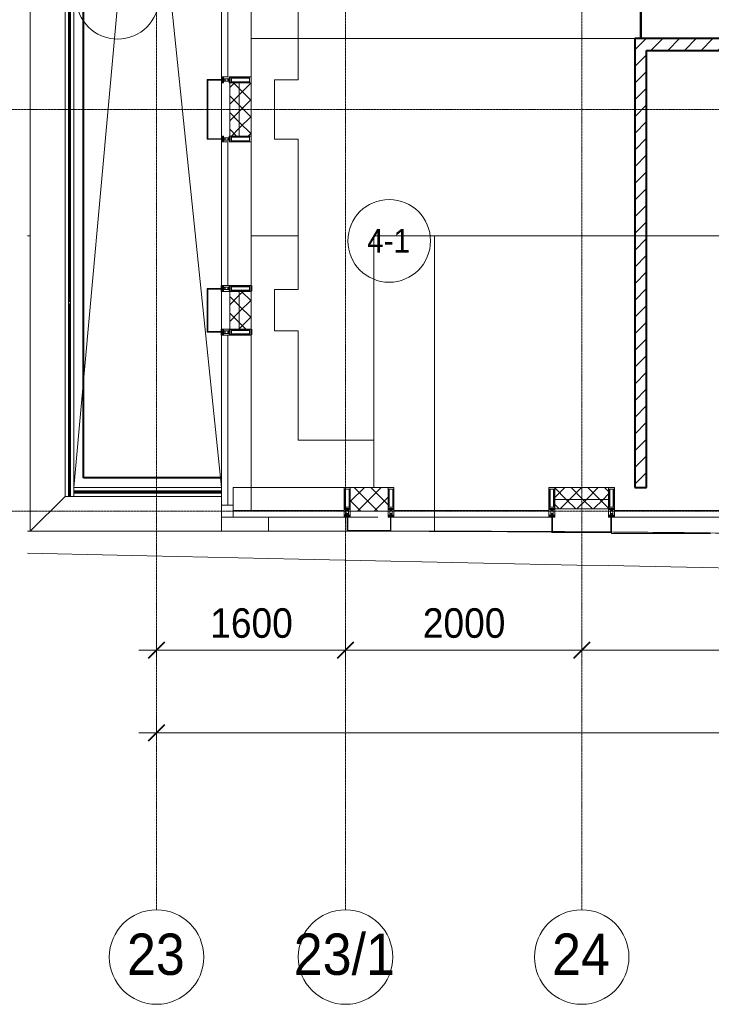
# Model space of a CAD drawing. Header units: millimetres. Extents: x 5617 to 137814, y 7718 to 189336.
# Tile 2 of 97: x 28097 to 33953, y 11226 to 19560. Entities that reach past the tile are written whole.
import ezdxf

# ---------------------------------------------------------------- set-up
doc = ezdxf.new("R2010")
doc.units = ezdxf.units.MM
for name, pattern in [('ADSK_Линия сетки', [25, 20, -2.5, 0, -2.5]), ('Линия сетки', [25, 20, -2.5, 0, -2.5]), ('Штрих_3_1_5_', [4.5, 3, -1.5]), ('Штриховая_ш3 п1_5', [4.5, 3, -1.5])]:
    doc.linetypes.add(name, pattern=pattern)
doc.layers.add('_Разделитель помещений_', color=4, linetype='Штриховая_ш3 п1_5', lineweight=40, true_color=0x00ffff)
for name, color, linetype, lineweight in [('Балясины', 7, 'Continuous', 30), ('Импосты витража', 7, 'Continuous', 18), ('Колонны', 7, 'Continuous', 18), ('Марки помещений', 7, 'Continuous', 20), ('Ограждение', 7, 'Continuous', 18), ('Оси', 7, 'Continuous', 9), ('Панели витража', 7, 'Continuous', 18), ('Перекрытия', 7, 'Continuous', 18), ('Поручни', 7, 'Continuous', 18), ('Размеры', 7, 'Continuous', 9), ('Размеры-100', 7, 'Continuous', 9), ('Стены', 7, 'Continuous', 18), ('Стены разрез', 7, 'Continuous', 40), ('Стены штриховка', 7, 'Continuous', 40), ('Форма', 7, 'Continuous', 18), ('Формообразующий элемент-перекрытие', 7, 'Continuous', 18), ('Элементы узлов', 7, 'Continuous', 18)]:
    doc.layers.add(name, color=color, linetype=linetype, lineweight=lineweight)
doc.styles.add('Arial', font='arial.ttf', dxfattribs={"width": 0.9, "height": 250})
doc.styles.add('Arial_1', font='arial.ttf', dxfattribs={"width": 0.9, "height": 350})
doc.styles.add('Arial_3', font='arial.ttf', dxfattribs={"width": 0.9, "height": 200})
doc.dimstyles.new('Основной_2_5_мм', dxfattribs={"dimscale": 304.8, "dimtxt": 255.06485, "dimasz": 0.463911, "dimexe": 0.492126, "dimexo": 0.492126, "dimgap": 0.098425, "dimtad": 1, "dimdec": 0, "dimdsep": 46, "dimtxsty": 'Arial', "dimblk1": 'OBLIQUE', "dimblk2": 'OBLIQUE', "dimsah": 1, "dimcen": 0.09, "dimdle": 0.492126, "dimazin": 2, "dimtfac": 1, "dimtdec": 4, "dimtix": 1, "dimtmove": 0, "dimatfit": 3, "dimfxl": 1, "dimtvp": 1, "dimtolj": 1, "dimtzin": 0, "dimlwd": 20, "dimlwe": 20, "dimarcsym": 2})
pattern_1 = [(45, (0, 0), (-70.71068, 70.71068), [])]
pattern_2 = [(45, (0, 0), (-70.71068, 70.71068), []), (135, (0, 0), (-70.71068, -70.71068), [])]

# ---------------------------------------------------------------- blocks, each defined once
blk = doc.blocks.new('135_SLK_K4_AR_rvt-1-МКСС_К4_L12_41_700_')
at = {"layer": 'Стены разрез', "lineweight": 9, "true_color": 0xaaaaaa}
h = blk.add_hatch(dxfattribs=at)
h.set_pattern_fill('FP_3', color=253, style=0, pattern_type=2)
h.set_pattern_definition(pattern_1)
h.paths.add_polyline_path([(100849.4, 19300), (100850, 19300), (100849.4, 19400), (99745, 19400), (99745, 19300)])
h.paths.add_polyline_path([(98845, 19300), (98845, 19400), (97600, 19400), (97600, 19300), (98052.3, 19300)])
h = blk.add_hatch(dxfattribs=at)
h.set_pattern_fill('FP_3', color=253, style=0, pattern_type=2)
h.set_pattern_definition(pattern_1)
h.paths.add_polyline_path([(97700, 15600), (97700, 19300), (97600, 19300), (97600, 15600)])
at = {"layer": '_Разделитель помещений_', "color": 131, "linetype": 'Штрих_3_1_5_', "true_color": 0xaaffff}
for p, q in [((92932.5, 15682.5), (92932.5, 23882.5)), ((94100, 17310), (94100, 17285)), ((94100, 17280), (94100, 17260)), ((94350, 17310), (94350, 17260)), ((94100, 16940), (94100, 16920)), ((94350, 16940), (94350, 16890)), ((94100, 16915), (94100, 16890)), ((94100, 15682.5), (92932.5, 15682.5))]:
    blk.add_line(p, q, dxfattribs=at)
at = {"layer": 'Перекрытия', "color": 253, "true_color": 0xaaaaaa}
for p, q in [((94749.8, 20325), (94749.8, 19050)), ((94749.8, 19050), (94549.8, 19050)), ((94549.8, 19050), (94549.8, 18550)), ((94549.8, 18550), (94749.8, 18550)), ((94749.8, 18550), (94749.8, 17275)), ((94749.8, 17275), (94549.8, 17275)), ((94549.8, 17275), (94549.8, 16925)), ((94549.8, 16925), (94749.8, 16925)), ((94749.8, 16925), (94749.8, 16000)), ((94749.8, 16000), (95390.3, 16000))]:
    blk.add_line(p, q, dxfattribs=at)
at = {"layer": 'Стены', "color": 253, "true_color": 0xaaaaaa}
for p, q in [((94350, 19400.4), (97649.6, 19400.4)), ((94749.8, 19400.4), (94350, 19400.4)), ((94350, 19400.4), (94350, 19399.6)), ((94350, 19399.6), (94749.8, 19399.6)), ((97600, 19399.6), (94350, 19399.6))]:
    blk.add_line(p, q, dxfattribs=at)
at = {"layer": 'Стены разрез', "color": 253, "true_color": 0xaaaaaa}
for p, q in [((97649.6, 20600), (97649.6, 19400)), ((97650.4, 19400), (97650.4, 20600)), ((97649.6, 19400), (97600, 19400)), ((97600, 19400), (97600, 19300)), ((98845, 19400), (97650.4, 19400)), ((97600, 19300), (97600, 15600)), ((97700, 19300), (98845, 19300)), ((97700, 15600), (97700, 19300)), ((97600, 15600), (97700, 15600))]:
    blk.add_line(p, q, dxfattribs=at)
at = {"layer": 'Стены штриховка', "color": 253, "true_color": 0xaaaaaa}
blk.add_line((97649.6, 19400), (97650.4, 19400), dxfattribs=at)
blk = doc.blocks.new('Ограждение - Ограждение-5832168-МКСС_К4_L12_41_700_')
at = {"layer": 'Ограждение', "lineweight": 5}
for points in [[(11350, 163), (11350, 171), (10100, 171), (10100, 163), (11106.7, 163)], [(10757.1, 154), (11350, 154), (11350, 162), (10100, 162), (10100, 154), (10407.4, 154)]]:
    blk.add_hatch(color=256, dxfattribs=at).paths.add_polyline_path(points)
at = {"layer": 'Поручни', "color": 253, "lineweight": 5, "true_color": 0xaaaaaa}
for p, q in [((10100, 200), (11350, 200)), ((10100, 171.5), (10100, 200)), ((11350, 171.5), (10100, 171.5)), ((11350, 171), (10100, 171)), ((10100, 171), (10100, 163)), ((11350, 163), (11350, 171)), ((10100, 163), (11350, 163)), ((11350, 162), (10100, 162)), ((10100, 162), (10100, 154)), ((10100, 154), (11350, 154)), ((11350, 153.5), (10100, 153.5)), ((10100, 125), (10100, 153.5)), ((11350, 125), (10100, 125)), ((11350, 154), (11350, 162))]:
    blk.add_line(p, q, dxfattribs=at)
blk = doc.blocks.new('Ограждение - 18Lx18W-7431883-МКСС_К4_L12_41_700_')
at = {"layer": 'Балясины', "color": 253, "lineweight": 5, "true_color": 0xaaaaaa}
for p, q in [((9, 9), (-9, 9)), ((-9, 9), (-9, -9)), ((9, -9), (9, 9)), ((-9, -9), (9, -9))]:
    blk.add_line(p, q, dxfattribs=at)
blk = doc.blocks.new('Ограждение - Ограждение-5832173-МКСС_К4_L12_41_700_')
at = {"layer": 'Ограждение', "lineweight": 5}
h = blk.add_hatch(color=256, dxfattribs=at)
h.paths.add_polyline_path([(10062, 125), (10062, 1753.5), (10054, 1753.5), (10054, 125), (10057.8, 125)])
h.paths.add_polyline_path([(10054, 1771.5), (10062, 1771.5), (10062, 3400), (10054, 3400)])
h = blk.add_hatch(color=256, dxfattribs=at)
h.paths.add_polyline_path([(10063, 125), (10071, 125), (10071, 1753.5), (10063, 1753.5), (10063, 379.6)])
h.paths.add_polyline_path([(10063, 1771.5), (10071, 1771.5), (10071, 3400), (10063, 3400)])
at = {"layer": 'Поручни', "color": 253, "lineweight": 5, "true_color": 0xaaaaaa}
for p, q in [((10025, 125), (10025, 3400)), ((10025, 3400), (10053.5, 3400)), ((10053.5, 1771.5), (10053.5, 3400)), ((10062, 3400), (10054, 3400)), ((10054, 3400), (10054, 1771.5)), ((10062, 1771.5), (10062, 3400)), ((10062, 3400), (10063, 3400)), ((10071, 3400), (10063, 3400)), ((10063, 3400), (10063, 1771.5)), ((10071, 1771.5), (10071, 3400)), ((10071.5, 1771.5), (10071.5, 3400)), ((10071.5, 3400), (10100, 3400)), ((10100, 3400), (10100, 171)), ((10053.5, 125), (10053.5, 1753.5)), ((10054, 1753.5), (10054, 125)), ((10062, 125), (10062, 1753.5)), ((10063, 1753.5), (10063, 125)), ((10071, 125), (10071, 1753.5)), ((10071.5, 125), (10071.5, 1753.5)), ((10053.5, 125), (10025, 125)), ((10054, 125), (10062, 125)), ((10063, 125), (10062, 125)), ((10063, 125), (10071, 125)), ((10100, 125), (10071.5, 125)), ((10100, 154), (10100, 125))]:
    blk.add_line(p, q, dxfattribs=at)
at = {"rotation": 180}
blk.add_blockref('Ограждение - 18Lx18W-7431883-МКСС_К4_L12_41_700_', (10062.5, 1762.5), dxfattribs=at)
blk = doc.blocks.new('Ограждение - Ограждение-5832179-МКСС_К4_L12_41_700_')
at = {"layer": 'Ограждение', "lineweight": 5}
h = blk.add_hatch(color=256, dxfattribs=at)
h.paths.add_polyline_path([(10054, 3400), (10062, 3400), (10062, 5091), (10054, 5091), (10054, 3967.726865)])
h.paths.add_polyline_path([(10054, 5109), (10062, 5109), (10062, 6800), (10054, 6800), (10054, 6359.815389)])
h = blk.add_hatch(color=256, dxfattribs=at)
h.paths.add_polyline_path([(10063, 3400), (10071, 3400), (10071, 5091), (10063, 5091), (10063, 3967.726865)])
h.paths.add_polyline_path([(10063, 5109), (10071, 5109), (10071, 6800), (10063, 6800), (10063, 6359.815389)])
at = {"layer": 'Поручни', "color": 253, "lineweight": 5, "true_color": 0xaaaaaa}
for p, q in [((10025, 3400), (10025, 6800)), ((10025, 6800), (10053.5, 6800)), ((10053.5, 5109), (10053.5, 6800)), ((10062, 6800), (10054, 6800)), ((10054, 6800), (10054, 5109)), ((10062, 5109), (10062, 6800)), ((10062, 6800), (10063, 6800)), ((10071, 6800), (10063, 6800)), ((10063, 6800), (10063, 5109)), ((10071, 5109), (10071, 6800)), ((10071.5, 5109), (10071.5, 6800)), ((10071.5, 6800), (10100, 6800)), ((10100, 6800), (10100, 3400)), ((10053.5, 3400), (10053.5, 5091)), ((10054, 5091), (10054, 3400)), ((10062, 3400), (10062, 5091)), ((10063, 5091), (10063, 3400)), ((10071, 3400), (10071, 5091)), ((10071.5, 3400), (10071.5, 5091)), ((10053.5, 3400), (10025, 3400)), ((10054, 3400), (10062, 3400)), ((10063, 3400), (10062, 3400)), ((10063, 3400), (10071, 3400)), ((10100, 3400), (10071.5, 3400))]:
    blk.add_line(p, q, dxfattribs=at)
at = {"rotation": 180}
blk.add_blockref('Ограждение - 18Lx18W-7431883-МКСС_К4_L12_41_700_', (10062.5, 5100), dxfattribs=at)
blk = doc.blocks.new('A_SLK_PAN_Type1 - Прямой тип панели-6537304-МКСС_К4_L12_41_700_')
at = {"layer": 'Колонны', "lineweight": 5}
for p, q in [((-252.5, 120), (252.5, 120)), ((-252.5, 0), (-252.5, 120)), ((-247.5, 115), (-247.5, 0)), ((247.5, 115), (-247.5, 115)), ((247.5, 0), (247.5, 115)), ((252.5, 120), (252.5, 0)), ((-247.5, 0), (-252.5, 0)), ((252.5, 0), (247.5, 0))]:
    blk.add_line(p, q, dxfattribs=at)
blk = doc.blocks.new('A_SLK_PAN_Type1 - Прямой тип панели-6537246-МКСС_К4_L12_41_700_')
at = {"layer": 'Колонны', "lineweight": 5}
for p, q in [((-185, 120), (185, 120)), ((-185, 0), (-185, 120)), ((-180, 115), (-180, 0)), ((180, 115), (-180, 115)), ((180, 0), (180, 115)), ((185, 120), (185, 0)), ((-180, 0), (-185, 0)), ((185, 0), (180, 0))]:
    blk.add_line(p, q, dxfattribs=at)
blk = doc.blocks.new('System Panel - A_PAN_Glass-7509024-МКСС_К4_L12_41_700_')
at = {"layer": 'Панели витража', "color": 253, "lineweight": 5, "true_color": 0xaaaaaa}
for p, q in [((470, 55), (-470, 55)), ((-470, 55), (-470, 0)), ((-470, 0), (470, 0)), ((470, 0), (470, 55))]:
    blk.add_line(p, q, dxfattribs=at)
blk = doc.blocks.new('Rectangular Mullion - R_StandardFrame_50Wx250H-7126736-МКСС_К4_L12_41_700_')
at = {"layer": 'Импосты витража', "color": 253, "lineweight": 5, "true_color": 0xaaaaaa}
for p in [(94200, 15450), (95140, 15600)]:
    blk.add_line(p, (94200, 15600), dxfattribs=at)
blk = doc.blocks.new('System Panel - A_PAN_Glass-7508020-МКСС_К4_L12_41_700_')
at = {"layer": 'Панели витража', "color": 253, "lineweight": 5, "true_color": 0xaaaaaa}
for p, q in [((656.25, 55), (-656.25, 55)), ((-656.25, 55), (-656.25, 0)), ((-656.25, 0), (656.25, 0)), ((656.25, 0), (656.25, 55))]:
    blk.add_line(p, q, dxfattribs=at)
blk = doc.blocks.new('Rectangular Mullion - 50Wx250H-2623690-МКСС_К4_L12_41_700_')
at = {"layer": 'Элементы узлов', "color": 253, "lineweight": 5, "true_color": 0xaaaaaa}
for p, q in [((-25, 65.2), (-25, 250)), ((-25, 250), (0, 250)), ((-23, 237.3), (0, 237.3)), ((-23, 237.3), (-23, 73.6)), ((-14.9, 84), (-14.9, 237.3)), ((25, 250), (0, 250)), ((23, 237.3), (0, 237.3)), ((14.9, 84), (14.9, 237.3)), ((23, 237.3), (23, 73.6)), ((25, 65.2), (25, 250)), ((0, 84), (-23, 84)), ((0, 84), (23, 84)), ((-14, 65.2), (-25, 65.2)), ((-23.8, 14.6), (-25, 14.2)), ((-25, 0), (-25, 14.2)), ((-22.3, 17), (-23.8, 17)), ((-23.8, 17), (-23.8, 14.6)), ((-22.5, 10.6), (-23.8, 14.6)), ((-22.5, 10.6), (-23.7, 9.9)), ((-23.7, 1.3), (-23.7, 9.9)), ((-23.7, 1.3), (-11.8, 1.3)), ((-23.2, 10.2), (-22.5, 8)), ((-0.5, 73.6), (-23, 73.6)), ((-22.5, 8), (-22.5, 4.5)), ((-21.3, 4.5), (-22.5, 4.5)), ((-22.3, 17), (-22.3, 16)), ((-22.3, 16), (-21.3, 16)), ((-19, 17.6), (-21.3, 16)), ((-21.3, 4.5), (-21.3, 6.5)), ((-21.3, 6.5), (-14.2, 6.5)), ((-18.4, 16.6), (-19, 17.6)), ((-7.4, 16.6), (-18.4, 16.6)), ((-14.2, 6.5), (-14.2, 4.5)), ((-13.2, 4.5), (-14.2, 4.5)), ((-14, 71.3), (-14, 65.2)), ((-10, 71.3), (-14, 71.3)), ((-13.2, 4.5), (-12.2, 7.2)), ((-12.7, 7.6), (-11.3, 11.4)), ((-12.7, 7.6), (-11.8, 6.9)), ((-12.2, 9), (-12.2, 14.8)), ((-12.2, 14.8), (0, 14.8)), ((-11.8, 1.3), (-11.8, 6.9)), ((-10.5, 11.2), (-11.3, 11.4)), ((-10.5, 1.5), (-10.5, 11.2)), ((-4.8, 1.5), (-10.5, 1.5)), ((-10, 53), (-10, 71.3)), ((-8.7, 53), (-10, 53)), ((-10, 53), (-10, 17)), ((-10, 17), (-7.5, 17)), ((-8.7, 53), (-7, 54.7)), ((-8.5, 23), (-1.5, 30)), ((-8.5, 18.5), (-8.5, 23)), ((-7.5, 18.5), (-8.5, 18.5)), ((-7.5, 17), (-7.5, 18.5)), ((-7.4, 18), (-7.4, 16.6)), ((-2.6, 18), (-7.4, 18)), ((-7, 65.2), (-5.9, 67.3)), ((-7, 65.2), (-7, 54.7)), ((-4.1, 67.3), (-5.9, 67.3)), ((0, 8), (-4.8, 8)), ((-4.8, 1.5), (-4.8, 8)), ((-4.1, 67.3), (-2.9, 65.1)), ((-2.9, 65.1), (-2.9, 54.6)), ((-1.3, 53), (-2.9, 54.6)), ((-2.6, 18), (-2.6, 16.8)), ((-2.6, 16.8), (0, 16.8)), ((-1.5, 30), (0, 30)), ((0, 53), (-1.3, 53)), ((0, 53), (1.3, 53)), ((1.5, 30), (0, 30)), ((2.6, 16.8), (0, 16.8)), ((0, 14.8), (0, 16.8)), ((0, 14.8), (0, 16.8)), ((12.2, 14.8), (0, 14.8)), ((0, 0), (0, 8)), ((0, 8), (4.8, 8)), ((0, 0), (0, 8)), ((0.5, 73.6), (23, 73.6)), ((1.3, 53), (2.9, 54.6)), ((8.5, 23), (1.5, 30)), ((2.6, 18), (2.6, 16.8)), ((2.6, 18), (7.4, 18)), ((4.1, 67.3), (2.9, 65.1)), ((2.9, 65.1), (2.9, 54.6)), ((4.1, 67.3), (5.9, 67.3)), ((4.8, 1.5), (4.8, 8)), ((4.8, 1.5), (10.5, 1.5)), ((7, 65.2), (5.9, 67.3)), ((7, 65.2), (7, 54.7)), ((8.7, 53), (7, 54.7)), ((7.4, 18), (7.4, 16.6)), ((7.4, 16.6), (18.4, 16.6)), ((7.5, 18.5), (8.5, 18.5)), ((7.5, 17), (7.5, 18.5)), ((10, 17), (7.5, 17)), ((8.5, 18.5), (8.5, 23)), ((8.7, 53), (10, 53)), ((10, 71.3), (14, 71.3)), ((10, 53), (10, 71.3)), ((10, 53), (10, 17)), ((10.5, 11.2), (11.3, 11.4)), ((10.5, 1.5), (10.5, 11.2)), ((12.7, 7.6), (11.3, 11.4)), ((12.7, 7.6), (11.8, 6.9)), ((11.8, 1.3), (11.8, 6.9)), ((23.7, 1.3), (11.8, 1.3)), ((12.2, 9), (12.2, 14.8)), ((13.2, 4.5), (12.2, 7.2)), ((13.2, 4.5), (14.2, 4.5)), ((14, 71.3), (14, 65.2)), ((14, 65.2), (25, 65.2)), ((21.3, 6.5), (14.2, 6.5)), ((14.2, 6.5), (14.2, 4.5)), ((18.4, 16.6), (19, 17.6)), ((19, 17.6), (21.3, 16)), ((22.3, 16), (21.3, 16)), ((21.3, 4.5), (21.3, 6.5)), ((21.3, 4.5), (22.5, 4.5)), ((22.3, 17), (22.3, 16)), ((22.3, 17), (23.8, 17)), ((22.5, 10.6), (23.8, 14.6)), ((22.5, 10.6), (23.7, 9.9)), ((23.2, 10.2), (22.5, 8)), ((22.5, 8), (22.5, 4.5)), ((23.7, 1.3), (23.7, 9.9)), ((23.8, 17), (23.8, 14.6)), ((23.8, 14.6), (25, 14.2)), ((25, 0), (25, 14.2)), ((-25, 0), (0, 0)), ((25, 0), (0, 0))]:
    blk.add_line(p, q, dxfattribs=at)
for centre, start, end in [((-0.5, 73.1), 360, 90), ((0.5, 73.1), 90, 180)]:
    blk.add_arc(centre, 0.5, start, end, dxfattribs=at)
blk = doc.blocks.new('Rectangular Mullion - R_StandardFrame_50Wx250H-7505732-МКСС_К4_L12_41_700_')
at = {"layer": 'Импосты витража', "color": 253, "lineweight": 5, "true_color": 0xaaaaaa}
for p, q in [((-25, -250), (-25, 0)), ((-25, 0), (25, 0)), ((25, 0), (25, -250)), ((25, -250), (-25, -250))]:
    blk.add_line(p, q, dxfattribs=at)
blk = doc.blocks.new('Rectangular Mullion - R_StandardFrame_50Wx250H-V74-МКСС_К4_L12_41_700_')
at = {"layer": 'Импосты витража', "color": 253, "lineweight": 5, "true_color": 0xaaaaaa}
for p, q in [((-25, -250), (-25, 0)), ((-25, 0), (25, 0)), ((25, 0), (25, -250)), ((25, -250), (-25, -250))]:
    blk.add_line(p, q, dxfattribs=at)
blk = doc.blocks.new('System Panel - A_PAN_Glass-7508326-МКСС_К4_L12_41_700_')
at = {"layer": 'Панели витража', "color": 253, "lineweight": 5, "true_color": 0xaaaaaa}
for p, q in [((656.25, 55), (-656.25, 55)), ((-656.25, 55), (-656.25, 0)), ((-656.25, 0), (656.25, 0)), ((656.25, 0), (656.25, 55))]:
    blk.add_line(p, q, dxfattribs=at)
blk = doc.blocks.new('Rectangular Mullion - R_StandardFrame_50Wx250H-V75-МКСС_К4_L12_41_700_')
at = {"layer": 'Импосты витража', "color": 253, "lineweight": 5, "true_color": 0xaaaaaa}
for p, q in [((-25, -250), (-25, 0)), ((-25, 0), (0, 0)), ((5, 0), (25, 0)), ((25, 0), (25, -250)), ((25, -250), (-25, -250))]:
    blk.add_line(p, q, dxfattribs=at)
blk = doc.blocks.new('Rectangular Mullion - R_StandardFrame_50Wx250H-V76-МКСС_К4_L12_41_700_')
at = {"layer": 'Импосты витража', "color": 253, "lineweight": 5, "true_color": 0xaaaaaa}
for p, q in [((-25, -250), (-25, 0)), ((-25, 0), (-5, 0)), ((0, 0), (25, 0)), ((25, 0), (25, -250)), ((25, -250), (-25, -250))]:
    blk.add_line(p, q, dxfattribs=at)
blk = doc.blocks.new('System Panel - A_PAN_Glass-7492433-МКСС_К4_L12_41_700_')
at = {"layer": 'Панели витража', "color": 253, "lineweight": 5, "true_color": 0xaaaaaa}
for p, q in [((607.5, 55), (-607.5, 55)), ((-607.5, 55), (-607.5, 0)), ((-607.5, 0), (607.5, 0)), ((607.5, 0), (607.5, 55))]:
    blk.add_line(p, q, dxfattribs=at)
blk = doc.blocks.new('Rectangular Mullion - R_StandardFrame_50Wx250H-5822554-МКСС_К4_L12_41_700_')
at = {"layer": 'Импосты витража', "color": 253, "lineweight": 5, "true_color": 0xaaaaaa}
for p, q in [((94100, 18525), (94100, 18547.5)), ((94350, 17310), (94350, 18550)), ((94350, 17310), (94155, 17310))]:
    blk.add_line(p, q, dxfattribs=at)
blk = doc.blocks.new('Rectangular Mullion - R_StandardFrame_50Wx250H-5814808-МКСС_К4_L12_41_700_')
at = {"layer": 'Импосты витража', "color": 253, "lineweight": 5, "true_color": 0xaaaaaa}
for p, q in [((94100, 21952.5), (94100, 22447.5)), ((94350, 22425), (94350, 22450)), ((94350, 21950), (94350, 21975))]:
    blk.add_line(p, q, dxfattribs=at)
blk = doc.blocks.new('Rectangular Mullion - R_StandardFrame_50Wx250H-5859911-МКСС_К4_L12_41_700_')
at = {"layer": 'Импосты витража', "color": 253, "lineweight": 5, "true_color": 0xaaaaaa}
for p, q in [((94100, 17260), (94170, 17260)), ((94100, 16940), (94100, 17260)), ((94170, 16940), (94100, 16940))]:
    blk.add_line(p, q, dxfattribs=at)
blk = doc.blocks.new('System Panel - A_PAN_Glass-7491648-МКСС_К4_L12_41_700_')
at = {"layer": 'Панели витража', "color": 253, "lineweight": 5, "true_color": 0xaaaaaa}
for p, q in [((720, 55), (-720, 55)), ((-720, 55), (-720, 0)), ((-720, 0), (720, 0)), ((720, 0), (720, 55))]:
    blk.add_line(p, q, dxfattribs=at)
blk = doc.blocks.new('Rectangular Mullion - R_StandardFrame_50Wx250H-7122652-МКСС_К4_L12_41_700_')
at = {"layer": 'Импосты витража', "color": 253, "lineweight": 5, "true_color": 0xaaaaaa}
for p in [(94155, 16890), (94350, 15405)]:
    blk.add_line(p, (94350, 16890), dxfattribs=at)
blk = doc.blocks.new('Rectangular Mullion - R_StandardFrame_50Wx250H-5822618-МКСС_К4_L12_41_700_')
at = {"layer": 'Импосты витража', "color": 253, "lineweight": 5, "true_color": 0xaaaaaa}
for p, q in [((94100, 20290), (94100, 20315)), ((94350, 19050), (94350, 20315)), ((94100, 19052.5), (94100, 19075))]:
    blk.add_line(p, q, dxfattribs=at)
blk = doc.blocks.new('Quad Corner Mullion - Q_0_100_-50-7508328-МКСС_К4_L12_41_700_')
at = {"layer": 'Импосты витража', "color": 253, "lineweight": 5, "true_color": 0xaaaaaa}
for p, q in [((0, 0), (-100, 0)), ((-100, 0), (-100, -100)), ((0, -100), (0, 0)), ((-100, -100), (0, -100))]:
    blk.add_line(p, q, dxfattribs=at)
blk = doc.blocks.new('A_SLK_PAN_Type1 - Прямой тип панели-6537650-МКСС_К4_L12_41_700_')
at = {"layer": 'Колонны', "lineweight": 5}
for p, q in [((-185, 120), (185, 120)), ((-185, 0), (-185, 120)), ((-180, 115), (-180, 0)), ((180, 115), (-180, 115)), ((180, 0), (180, 115)), ((185, 120), (185, 0)), ((-180, 0), (-185, 0)), ((-74.9, 0), (160, 0)), ((185, 0), (180, 0))]:
    blk.add_line(p, q, dxfattribs=at)
blk = doc.blocks.new('A_OGR_PAN_Отлив - A_OGR_PAN_Отлив-6122033-МКСС_К4_L12_41_700_')
at = {"layer": 'Колонны', "color": 253, "lineweight": 5, "true_color": 0xaaaaaa}
for q in [(-681.2, -130.8), (113.7, -140)]:
    blk.add_line((-681.2, -140), q, dxfattribs=at)
blk = doc.blocks.new('A_OGR_PAN_Отлив - A_OGR_PAN_Отлив-6292617-МКСС_К4_L12_41_700_')
at = {"layer": 'Колонны', "color": 253, "lineweight": 5, "true_color": 0xaaaaaa}
for q in [(-333.75, 0), (333.75, -120)]:
    blk.add_line((-333.75, -120), q, dxfattribs=at)
blk = doc.blocks.new('135_SLK_K4_AR_FCD_rvt-1-МКСС_К4_L12_41_700_')
at = {"layer": 'Стены разрез', "lineweight": 5, "true_color": 0xaaaaaa}
h = blk.add_hatch(dxfattribs=at)
h.set_pattern_fill('FP_4', color=253, style=0, pattern_type=2)
h.set_pattern_definition(pattern_2)
h.paths.add_polyline_path([(94250, 18575), (94250, 19025), (94170, 19025), (94170, 18575)])
h = blk.add_hatch(dxfattribs=at)
h.set_pattern_fill('FP_4', color=253, style=0, pattern_type=2)
h.set_pattern_definition(pattern_2)
h.paths.add_polyline_path([(94350, 18575), (94350, 19025), (94250, 19025), (94250, 18575)])
h = blk.add_hatch(dxfattribs=at)
h.set_pattern_fill('FP_4', color=253, style=0, pattern_type=2)
h.set_pattern_definition(pattern_2)
h.paths.add_polyline_path([(94250, 16940), (94250, 17260), (94170, 17260), (94170, 16940)])
h = blk.add_hatch(dxfattribs=at)
h.set_pattern_fill('FP_4', color=253, style=0, pattern_type=2)
h.set_pattern_definition(pattern_2)
h.paths.add_polyline_path([(94350, 16940), (94350, 17260), (94250, 17260), (94250, 16940)])
h = blk.add_hatch(dxfattribs=at)
h.set_pattern_fill('FP_4', color=253, style=0, pattern_type=2)
h.set_pattern_definition(pattern_2)
h.paths.add_polyline_path([(95510, 15400), (95510, 15600), (95190, 15600), (95190, 15400), (95430.1, 15400)])
h = blk.add_hatch(dxfattribs=at)
h.set_pattern_fill('FP_4', color=253, style=0, pattern_type=2)
h.set_pattern_definition(pattern_2)
h.paths.add_polyline_path([(97377.5, 15500), (97377.5, 15600), (96922.5, 15600), (96922.5, 15500), (97353.1, 15500)])
h = blk.add_hatch(dxfattribs=at)
h.set_pattern_fill('FP_4', color=253, style=0, pattern_type=2)
h.set_pattern_definition(pattern_2)
h.paths.add_polyline_path([(96922.5, 15420), (97377.5, 15420), (97377.5, 15500), (96922.5, 15500), (96922.5, 15480.6)])
at = {"layer": 'Колонны', "color": 253, "lineweight": 5, "true_color": 0xaaaaaa}
for p in [(94497.5, 15350), (94100, 15230)]:
    blk.add_line(p, (94497.5, 15230), dxfattribs=at)
at = {"layer": 'Колонны', "color": 253, "lineweight": 9, "true_color": 0xaaaaaa}
for p, q in [((96902.5, 15350), (96897.5, 15350)), ((96897.5, 15350), (96897.5, 15220)), ((96902.5, 15225), (96902.5, 15350)), ((97402.5, 15350), (97397.5, 15350)), ((97397.5, 15350), (97397.5, 15225)), ((97402.5, 15220), (97402.5, 15350)), ((96897.5, 15220), (97402.5, 15220)), ((97397.5, 15225), (96902.5, 15225))]:
    blk.add_line(p, q, dxfattribs=at)
at = {"layer": 'Перекрытия', "color": 253, "lineweight": 5, "true_color": 0xaaaaaa}
for p, q in [((92480, 15230), (92480, 24250)), ((93425.3, 21938.2), (92850, 15600)), ((94100, 15600), (93444.1, 21941.3)), ((94100, 17310), (94100, 17285)), ((94100, 17280), (94100, 17260)), ((94100, 16940), (94100, 16920)), ((94100, 16915), (94100, 16890)), ((92775, 15525), (92480, 15230)), ((94100, 15350), (94100, 15230)), ((94100, 15230), (92480, 15230))]:
    blk.add_line(p, q, dxfattribs=at)
at = {"layer": 'Стены разрез', "color": 253, "lineweight": 9, "true_color": 0xaaaaaa}
for p, q in [((94170, 19025), (94170, 18575)), ((94350, 19025), (94170, 19025)), ((94350, 18575), (94350, 19025)), ((94170, 18575), (94350, 18575)), ((94170, 17260), (94170, 16940)), ((94350, 17260), (94170, 17260)), ((94350, 16940), (94350, 17260)), ((94170, 16940), (94350, 16940)), ((95510, 15600), (95190, 15600)), ((95190, 15600), (95190, 15400)), ((95510, 15400), (95510, 15600)), ((97377.5, 15600), (96922.5, 15600)), ((96922.5, 15600), (96922.5, 15420)), ((97377.5, 15420), (97377.5, 15600)), ((96922.5, 15420), (97377.5, 15420)), ((95190, 15400), (95510, 15400))]:
    blk.add_line(p, q, dxfattribs=at)
at = {"layer": 'Стены штриховка', "color": 253, "lineweight": 9, "true_color": 0xaaaaaa}
for p, q in [((94250, 18575), (94250, 19025)), ((94250, 16940), (94250, 17260)), ((97377.5, 15500), (96922.5, 15500))]:
    blk.add_line(p, q, dxfattribs=at)
at = {"layer": 'Форма', "color": 253, "lineweight": 5, "true_color": 0xaaaaaa}
for p, q in [((92458.2, 17730), (92480, 17730)), ((94350, 17730), (94749.8, 17730)), ((95390.3, 17730), (95902.2, 17730)), ((92458.2, 15230), (92480, 15230)), ((95535, 15230), (95902.2, 15230))]:
    blk.add_line(p, q, dxfattribs=at)
at = {"layer": 'Форма', "color": 253, "lineweight": 9, "true_color": 0xaaaaaa}
for p, q in [((136800, 17730), (95902.2, 17730)), ((95902.2, 17730), (95902.2, 15230))]:
    blk.add_line(p, q, dxfattribs=at)
blk.add_open_spline([(95902.2, 15230), (96019.4, 15230), (96253.9, 15229.7), (96606.5, 15228.6), (96900.6, 15227.2), (97136, 15225.7), (97312.6, 15224.4), (97489.1, 15223), (97724.2, 15220.9), (98017.9, 15218.1), (98311.5, 15214.8), (98546.5, 15211.9), (98678.1, 15210.2), (98751, 15209.3), (98765, 15209.1)], degree=3, knots=[-1, -1, -1, -1, -0.99137931, -0.98275862, -0.97413793, -0.96982759, -0.96551724, -0.9612069, -0.95689655, -0.94827586, -0.93965517, -0.93534483, -0.93103448, -0.93000571, -0.93000571, -0.93000571, -0.93000571], dxfattribs=at)
at = {"layer": 'Форма', "color": 253, "lineweight": 5, "true_color": 0xaaaaaa}
blk.add_open_spline([(92457.8, 15043.8), (97834.9, 14924.9), (105243.7, 14760.2), (112939.9, 14812.1), (114511.7, 14829.1)], degree=3, knots=[25.032129, 25.032129, 25.032129, 25.032129, 55.669869, 63.58486, 63.58486, 63.58486, 63.58486], dxfattribs=at)
at = {"layer": 'Формообразующий элемент-перекрытие', "color": 253, "lineweight": 5, "true_color": 0xaaaaaa}
blk.add_line((95390.3, 15600), (95390.3, 17730), dxfattribs=at)
for points, knots in [([(96816.5, 15224.3), (96757.6, 15224.7), (96490.4, 15226.6), (96015, 15228.9), (95598.5, 15229.8), (95390.3, 15230)], [0.96556165, 0.96556165, 0.96556165, 0.96556165, 0.96982759, 0.98491379, 1, 1, 1, 1]), ([(97402.5, 15219.2), (97356.5, 15219.6), (97298.7, 15220.2), (97240.9, 15220.8), (97229, 15220.9)], [0.95141031, 0.95141031, 0.95141031, 0.95141031, 0.954741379, 0.955599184, 0.955599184, 0.955599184, 0.955599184])]:
    blk.add_open_spline(points, degree=3, knots=knots, dxfattribs=at)
for points in [[(96897.5, 15223.7), (96871.8, 15223.9), (96846.1, 15224.1), (96820.4, 15224.3)], [(98239.8, 15209.4), (98221.2, 15209.7), (98202.6, 15209.9), (98184, 15210.2)]]:
    blk.add_open_spline(points, degree=3, dxfattribs=at)
at = {"layer": 'Импосты витража', "color": 253, "lineweight": 5, "true_color": 0xaaaaaa}
for name, p in [('Rectangular Mullion - R_StandardFrame_50Wx250H-5822618-МКСС_К4_L12_41_700_', (0, 0)), ('Rectangular Mullion - R_StandardFrame_50Wx250H-5814808-МКСС_К4_L12_41_700_', (0, -3400)), ('Rectangular Mullion - R_StandardFrame_50Wx250H-5822554-МКСС_К4_L12_41_700_', (0, 0)), ('Rectangular Mullion - R_StandardFrame_50Wx250H-5859911-МКСС_К4_L12_41_700_', (0, 0)), ('Rectangular Mullion - R_StandardFrame_50Wx250H-7122652-МКСС_К4_L12_41_700_', (0, 0)), ('Rectangular Mullion - R_StandardFrame_50Wx250H-7126736-МКСС_К4_L12_41_700_', (0, 0)), ('Rectangular Mullion - 50Wx250H-2623690-МКСС_К4_L12_41_700_', (95165, 15350)), ('Rectangular Mullion - 50Wx250H-2623690-МКСС_К4_L12_41_700_', (95535, 15350)), ('Rectangular Mullion - 50Wx250H-2623690-МКСС_К4_L12_41_700_', (96897.5, 15350)), ('Rectangular Mullion - 50Wx250H-2623690-МКСС_К4_L12_41_700_', (97402.5, 15350))]:
    blk.add_blockref(name, p, dxfattribs=at)
for name, p, rotation in [('Rectangular Mullion - 50Wx250H-2623690-МКСС_К4_L12_41_700_', (94100, 19050), 270), ('Rectangular Mullion - 50Wx250H-2623690-МКСС_К4_L12_41_700_', (94100, 18550), 270), ('Rectangular Mullion - 50Wx250H-2623690-МКСС_К4_L12_41_700_', (94100, 17285), 270), ('Rectangular Mullion - 50Wx250H-2623690-МКСС_К4_L12_41_700_', (94100, 16915), 270), ('Quad Corner Mullion - Q_0_100_-50-7508328-МКСС_К4_L12_41_700_', (94100, 15350), 180)]:
    blk.add_blockref(name, p, dxfattribs=dict(at, rotation=rotation))
at = {"layer": 'Импосты витража', "color": 253, "lineweight": 5, "true_color": 0xaaaaaa, "extrusion": (0, 0, -1), "rotation": 180}
for name, p in [('Rectangular Mullion - R_StandardFrame_50Wx250H-V75-МКСС_К4_L12_41_700_', (-95165, 15350)), ('Rectangular Mullion - R_StandardFrame_50Wx250H-V76-МКСС_К4_L12_41_700_', (-95535, 15350)), ('Rectangular Mullion - R_StandardFrame_50Wx250H-7505732-МКСС_К4_L12_41_700_', (-96897.5, 15350)), ('Rectangular Mullion - R_StandardFrame_50Wx250H-V74-МКСС_К4_L12_41_700_', (-97402.5, 15350))]:
    blk.add_blockref(name, p, dxfattribs=at)
at = {"layer": 'Колонны', "color": 253, "lineweight": 5, "true_color": 0xaaaaaa}
for name, p, rotation in [('A_SLK_PAN_Type1 - Прямой тип панели-6537304-МКСС_К4_L12_41_700_', (94100, 18800), 89.99999999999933), ('A_SLK_PAN_Type1 - Прямой тип панели-6537246-МКСС_К4_L12_41_700_', (94100, 17100), 89.99999999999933), ('A_SLK_PAN_Type1 - Прямой тип панели-6537650-МКСС_К4_L12_41_700_', (95350, 15350), 180)]:
    blk.add_blockref(name, p, dxfattribs=dict(at, rotation=rotation))
for name, p in [('A_OGR_PAN_Отлив - A_OGR_PAN_Отлив-6292617-МКСС_К4_L12_41_700_', (94831.3, 15350)), ('A_OGR_PAN_Отлив - A_OGR_PAN_Отлив-6122033-МКСС_К4_L12_41_700_', (98083.8, 15350))]:
    blk.add_blockref(name, p, dxfattribs=at)
at = {"layer": 'Ограждение', "color": 253, "lineweight": 5, "true_color": 0xaaaaaa}
for name in ['Ограждение - Ограждение-5832179-МКСС_К4_L12_41_700_', 'Ограждение - Ограждение-5832173-МКСС_К4_L12_41_700_', 'Ограждение - Ограждение-5832168-МКСС_К4_L12_41_700_']:
    blk.add_blockref(name, (82750, 15400), dxfattribs=at)
at = {"layer": 'Панели витража', "color": 253, "lineweight": 5, "true_color": 0xaaaaaa, "rotation": 270}
for name, p in [('System Panel - A_PAN_Glass-7492433-МКСС_К4_L12_41_700_', (94100, 19682.5)), ('System Panel - A_PAN_Glass-7492433-МКСС_К4_L12_41_700_', (94100, 17917.5)), ('System Panel - A_PAN_Glass-7491648-МКСС_К4_L12_41_700_', (94100, 16170))]:
    blk.add_blockref(name, p, dxfattribs=at)
at = {"layer": 'Панели витража', "color": 253, "lineweight": 5, "true_color": 0xaaaaaa}
for name, p in [('System Panel - A_PAN_Glass-7509024-МКСС_К4_L12_41_700_', (94670, 15350)), ('System Panel - A_PAN_Glass-7508326-МКСС_К4_L12_41_700_', (96216.3, 15350)), ('System Panel - A_PAN_Glass-7508020-МКСС_К4_L12_41_700_', (98083.8, 15350))]:
    blk.add_blockref(name, p, dxfattribs=at)
blk = doc.blocks.new('Ось сетки - Круг_Ø8 мм-6577-МКСС_К4_L12_41_700_')
at = {"layer": 'Оси', "lineweight": 20}
for start, end in [(360, 180), (180, 360)]:
    blk.add_arc((0, 0), 4, start, end, dxfattribs=at)
blk = doc.blocks.new('050_Марка_Помещение - Номер-620969-МКСС_К4_L12_41_700_')
at = {"layer": 'Марки помещений'}
blk.add_circle((0, 0), 3.5, dxfattribs=at)
blk = doc.blocks.new('DIMBLOCK7-МКСС_К4_L12_41_700_')
at = {"layer": 'Размеры-100', "lineweight": 20, "transparency": 16777216}
for p, q in [((29255.4, 13523.5), (29255.4, 13673.5)), ((72455.4, 13523.5), (72455.4, 13673.5)), ((29105.4, 13523.5), (72605.4, 13523.5)), ((29255.4, 13523.5), (29255.4, 13473.5)), ((72455.4, 13523.5), (72455.4, 13473.5))]:
    blk.add_line(p, q, dxfattribs=at)
at = {"layer": 'Размеры-100', "lineweight": 40, "transparency": 16777216}
for p, q in [((29255.4, 13523.5), (29326.1, 13594.2)), ((72455.4, 13523.5), (72526.1, 13594.2)), ((29255.4, 13523.5), (29184.7, 13452.8)), ((72455.4, 13523.5), (72384.7, 13452.8))]:
    blk.add_line(p, q, dxfattribs=at)
at = {"layer": 'Размеры-100', "color": 0, "lineweight": 20, "transparency": 16777216, "insert": (50423.7, 13878.1), "char_height": 250, "width": 1035.956, "attachment_point": 1, "line_spacing_factor": 0.941778, "style": 'Arial'}
blk.add_mtext('43200', dxfattribs=at)
blk = doc.blocks.new('_Oblique')
at = {"color": 0, "linetype": 'ByBlock', "lineweight": -2}
blk.add_line((-0.5, -0.5), (0.5, 0.5), dxfattribs=at)
blk = doc.blocks.new('DIMBLOCK8-МКСС_К4_L12_41_700_')
at = {"layer": 'Размеры-100', "lineweight": 20, "transparency": 16777216}
for p, q in [((29255.4, 14223.5), (29255.4, 14373.5)), ((30855.4, 14223.5), (30855.4, 14373.5)), ((29105.4, 14223.5), (30855.4, 14223.5)), ((29255.4, 14223.5), (29255.4, 14173.5)), ((30855.4, 14223.5), (30855.4, 14173.5))]:
    blk.add_line(p, q, dxfattribs=at)
at = {"layer": 'Размеры-100', "lineweight": 40, "transparency": 16777216}
for p, q in [((29255.4, 14223.5), (29326.1, 14294.2)), ((30855.4, 14223.5), (30926.1, 14294.2)), ((29255.4, 14223.5), (29184.7, 14152.8)), ((30855.4, 14223.5), (30784.7, 14152.8))]:
    blk.add_line(p, q, dxfattribs=at)
at = {"layer": 'Размеры-100', "color": 0, "lineweight": 20, "transparency": 16777216, "insert": (29710.1, 14578.1), "char_height": 250, "width": 828.765, "attachment_point": 1, "line_spacing_factor": 0.941778, "style": 'Arial'}
blk.add_mtext('1600', dxfattribs=at)
blk = doc.blocks.new('DIMBLOCK9-МКСС_К4_L12_41_700_')
at = {"layer": 'Размеры-100', "lineweight": 20, "transparency": 16777216}
for p, q in [((30855.4, 14223.5), (30855.4, 14373.5)), ((32855.4, 14223.5), (32855.4, 14373.5)), ((30855.4, 14223.5), (32855.4, 14223.5)), ((30855.4, 14223.5), (30855.4, 14173.5)), ((32855.4, 14223.5), (32855.4, 14173.5))]:
    blk.add_line(p, q, dxfattribs=at)
at = {"layer": 'Размеры-100', "lineweight": 40, "transparency": 16777216}
for p, q in [((30855.4, 14223.5), (30926.1, 14294.2)), ((32855.4, 14223.5), (32926.1, 14294.2)), ((30855.4, 14223.5), (30784.7, 14152.8)), ((32855.4, 14223.5), (32784.7, 14152.8))]:
    blk.add_line(p, q, dxfattribs=at)
at = {"layer": 'Размеры-100', "color": 0, "lineweight": 20, "transparency": 16777216, "insert": (31510.1, 14578.1), "char_height": 250, "width": 828.765, "attachment_point": 1, "line_spacing_factor": 0.941778, "style": 'Arial'}
blk.add_mtext('2000', dxfattribs=at)
blk = doc.blocks.new('DIMBLOCK10-МКСС_К4_L12_41_700_')
at = {"layer": 'Размеры-100', "lineweight": 20, "transparency": 16777216}
for p, q in [((32855.4, 14223.5), (32855.4, 14373.5)), ((36455.4, 14223.5), (36455.4, 14373.5)), ((32855.4, 14223.5), (36455.4, 14223.5)), ((32855.4, 14223.5), (32855.4, 14173.5)), ((36455.4, 14223.5), (36455.4, 14173.5))]:
    blk.add_line(p, q, dxfattribs=at)
at = {"layer": 'Размеры-100', "lineweight": 40, "transparency": 16777216}
for p, q in [((32855.4, 14223.5), (32926.1, 14294.2)), ((36455.4, 14223.5), (36526.1, 14294.2)), ((32855.4, 14223.5), (32784.7, 14152.8)), ((36455.4, 14223.5), (36384.7, 14152.8))]:
    blk.add_line(p, q, dxfattribs=at)
at = {"layer": 'Размеры-100', "color": 0, "lineweight": 20, "transparency": 16777216, "insert": (34310.1, 14578.1), "char_height": 250, "width": 828.765, "attachment_point": 1, "line_spacing_factor": 0.941778, "style": 'Arial'}
blk.add_mtext('3600', dxfattribs=at)

msp = doc.modelspace()

# ---------------------------------------------------------------- linework, layer by layer
at = {"layer": 'Оси', "linetype": 'Линия сетки'}
for p, q in [((29255.4, 12025.7), (29255.4, 33080)), ((30855.4, 12025.7), (30855.4, 33080)), ((32855.4, 12025.7), (32855.4, 33080))]:
    msp.add_line(p, q, dxfattribs=at)
at = {"layer": 'Оси', "linetype": 'ADSK_Линия сетки'}
for p, q in [((72455.4, 18800), (25603.7, 18800)), ((72455.4, 15400), (25603.7, 15400))]:
    msp.add_line(p, q, dxfattribs=at)

# ---------------------------------------------------------------- block references
at = {"lineweight": 5}
for name in ['135_SLK_K4_AR_FCD_rvt-1-МКСС_К4_L12_41_700_', '135_SLK_K4_AR_rvt-1-МКСС_К4_L12_41_700_']:
    msp.add_blockref(name, (-64294.6, 0), dxfattribs=at)
at = {"layer": 'Марки помещений', "xscale": 99.99999999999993, "yscale": 99.99999999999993, "zscale": 99.99999999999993}
for p in [(28925.9, 19745.4), (31225.3, 17687.6)]:
    msp.add_blockref('050_Марка_Помещение - Номер-620969-МКСС_К4_L12_41_700_', p, dxfattribs=at)
at = {"layer": 'Оси', "lineweight": 20, "xscale": 99.99999999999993, "yscale": 99.99999999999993, "zscale": 99.99999999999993}
for p in [(29255.4, 11625.7), (30855.4, 11625.7), (32855.4, 11625.7)]:
    msp.add_blockref('Ось сетки - Круг_Ø8 мм-6577-МКСС_К4_L12_41_700_', p, dxfattribs=at)

# ---------------------------------------------------------------- texts
at = {"layer": 'Марки помещений', "lineweight": 9, "insert": (31038.8, 17789.4), "char_height": 200, "width": 447.342, "attachment_point": 1, "style": 'Arial_3'}
msp.add_mtext('4-1', dxfattribs=at)
at = {"layer": 'Оси', "char_height": 350, "attachment_point": 1, "style": 'Arial_1'}
for s, insert, width in [('23/1', (30417.2, 11824.7), 1060.633), ('23', (29004.8, 11824.7), 606.076), ('24', (32604.8, 11824.7), 606.076)]:
    msp.add_mtext(s, dxfattribs=dict(at, insert=insert, width=width))

# ---------------------------------------------------------------- dimensions: what is measured, and where the dimension line sits
at = {"layer": 'Размеры', "lineweight": 20}
for base, p1, p2, override, picture, middle in [((30855.4, 14223.5), (29255.4, 14323.5), (30855.4, 14323.5), {"dimpost": '<>', "dimfxl": 1600}, 'DIMBLOCK8-МКСС_К4_L12_41_700_', (30055.4, 14381.2)), ((32855.4, 14223.5), (30855.4, 14323.5), (32855.4, 14323.5), {"dimpost": '<>', "dimfxl": 2000}, 'DIMBLOCK9-МКСС_К4_L12_41_700_', (31855.4, 14381.2)), ((36455.4, 14223.5), (32855.4, 14323.5), (36455.4, 14323.5), {"dimpost": '<>', "dimfxl": 3600}, 'DIMBLOCK10-МКСС_К4_L12_41_700_', (34655.4, 14381.3)), ((72455.4, 13523.5), (29255.4, 13623.5), (72455.4, 13623.5), {"dimpost": '<>', "dimfxl": 43200}, 'DIMBLOCK7-МКСС_К4_L12_41_700_', (50855.4, 13681.3))]:
    dim = msp.add_linear_dim(base=base, p1=p1, p2=p2, dimstyle='Основной_2_5_мм', override=override, dxfattribs=at)
    dim.commit()
    dim.dimension.update_dxf_attribs({"geometry": picture, "text_midpoint": middle})

doc.saveas('drawing.dxf')
